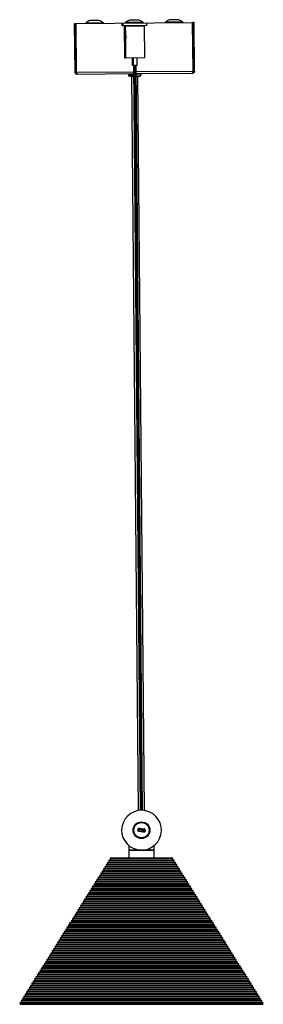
# Model space of a CAD drawing. Header units: millimetres. Extents: x 429 to 2596, y 431 to 1516.
# Tile 6 of 6: x 2443 to 2596, y 897 to 1516. Entities that reach past the tile are written whole.
import ezdxf

# ---------------------------------------------------------------- set-up
doc = ezdxf.new("R2010")
doc.units = ezdxf.units.MM

msp = doc.modelspace()

# ---------------------------------------------------------------- linework, layer by layer
at = {"color": 7, "linetype": 'Continuous', "lineweight": 25}
for p, q in [((2477.09, 1514.07), (2477.89, 1514.08)), ((2477.36, 1483.47), (2477.09, 1514.07)), ((2478.16, 1483.48), (2477.89, 1514.08)), ((2477.99, 1514.08), (2551.18, 1514.73)), ((2478.26, 1483.48), (2477.99, 1514.08)), ((2495.09, 1514.5), (2484.08, 1514.41)), ((2492.31, 1516.05), (2486.83, 1516)), ((2507.4, 1514.14), (2506.77, 1514.13)), ((2506.77, 1514.13), (2506.78, 1512.63)), ((2507.41, 1512.64), (2506.78, 1512.63)), ((2522.4, 1514.27), (2507.4, 1514.14)), ((2507.4, 1514.14), (2507.41, 1512.64)), ((2522.41, 1512.77), (2507.41, 1512.64)), ((2508.28, 1512.55), (2508.46, 1492.55)), ((2508.28, 1512.55), (2508.91, 1512.55)), ((2508.91, 1512.55), (2520.91, 1512.66)), ((2508.91, 1512.55), (2508.97, 1506.57)), ((2520.09, 1514.73), (2509.08, 1514.63)), ((2509.98, 1512.66), (2509.98, 1512.56)), ((2510.61, 1512.67), (2510.61, 1512.57)), ((2517.31, 1516.27), (2511.83, 1516.22)), ((2519.21, 1512.64), (2519.21, 1512.74)), ((2521.09, 1492.66), (2520.91, 1512.66)), ((2522.41, 1512.77), (2522.4, 1514.27)), ((2545.09, 1514.95), (2534.08, 1514.85)), ((2542.31, 1516.49), (2536.83, 1516.44)), ((2551.45, 1484.13), (2551.18, 1514.73)), ((2552.08, 1514.73), (2551.28, 1514.73)), ((2551.55, 1484.13), (2551.28, 1514.73)), ((2552.35, 1484.13), (2552.08, 1514.73)), ((2508.99, 1504.36), (2509.09, 1492.55)), ((2508.46, 1492.55), (2509.09, 1492.55)), ((2509.09, 1492.55), (2521.09, 1492.66)), ((2513.21, 1492.59), (2513.26, 1487.59)), ((2513.84, 1492.59), (2513.89, 1487.59)), ((2516.39, 1487.62), (2516.34, 1492.62)), ((2513.89, 1487.59), (2513.26, 1487.59)), ((2515.02, 1487.6), (2513.89, 1487.59)), ((2514.01, 1487.59), (2518.16, 1019.19)), ((2514.64, 1487.6), (2518.79, 1019.22)), ((2516.39, 1487.62), (2515.02, 1487.6)), ((2519.79, 1019.21), (2515.64, 1487.61)), ((2478.16, 1483.48), (2477.36, 1483.47)), ((2478.26, 1483.48), (2514.04, 1483.79)), ((2514.05, 1482.39), (2478.77, 1482.08)), ((2510.87, 1482.37), (2510.87, 1481.87)), ((2510.87, 1481.87), (2514.06, 1481.89)), ((2511.88, 1480.88), (2514.07, 1480.9)), ((2512.88, 1480.88), (2516.97, 1019.05)), ((2515.67, 1483.81), (2551.45, 1484.13)), ((2550.97, 1482.72), (2515.68, 1482.41)), ((2515.69, 1481.91), (2518.87, 1481.94)), ((2515.7, 1480.91), (2517.88, 1480.93)), ((2520.97, 1019.08), (2516.88, 1480.92)), ((2518.87, 1481.94), (2518.87, 1482.44)), ((2551.55, 1484.13), (2552.35, 1484.13)), ((2517.1, 1006.98), (2516.6, 1007.05)), ((2521.06, 1006.47), (2517.1, 1006.98)), ((2517.47, 1005.93), (2517.53, 1006.42)), ((2520.44, 1005.54), (2517.47, 1005.93)), ((2517.53, 1006.42), (2520.51, 1006.04)), ((2517.66, 1007.41), (2517.72, 1007.91)), ((2520.63, 1007.03), (2517.66, 1007.41)), ((2517.72, 1007.91), (2520.7, 1007.53)), ((2520.44, 1005.54), (2520.51, 1006.04)), ((2520.63, 1007.03), (2520.7, 1007.53)), ((2521.06, 1006.47), (2521.56, 1006.41)), ((2511.08, 997.05), (2511.08, 994.23)), ((2527.08, 994.23), (2527.08, 997.09)), ((2527.68, 997.66), (2527.68, 997.66)), ((2511.08, 994.23), (2511.08, 989.41)), ((2519.08, 994.23), (2511.08, 994.23)), ((2511.08, 994.23), (2519.08, 994.23)), ((2519.08, 994.23), (2527.08, 994.23)), ((2527.08, 994.23), (2519.64, 994.23)), ((2527.08, 989.41), (2527.08, 994.23)), ((2497.89, 985.34), (2496.84, 985.08)), ((2496.84, 985.08), (2497.09, 984.07)), ((2496.84, 985.08), (2519.08, 985.08)), ((2498.74, 986.7), (2497.69, 986.44)), ((2497.69, 986.44), (2497.94, 985.42)), ((2497.69, 986.44), (2519.08, 986.44)), ((2497.94, 985.42), (2497.89, 985.34)), ((2497.89, 985.34), (2519.08, 985.34)), ((2497.94, 985.42), (2519.08, 985.42)), ((2499.58, 988.05), (2498.54, 987.8)), ((2498.54, 987.8), (2498.79, 986.78)), ((2498.54, 987.8), (2519.08, 987.8)), ((2498.79, 986.78), (2498.74, 986.7)), ((2498.74, 986.7), (2519.08, 986.7)), ((2498.79, 986.78), (2519.08, 986.78)), ((2500.43, 989.41), (2499.39, 989.15)), ((2499.39, 989.15), (2499.64, 988.14)), ((2499.39, 989.15), (2519.08, 989.15)), ((2499.64, 988.14), (2499.58, 988.05)), ((2499.58, 988.05), (2519.08, 988.05)), ((2499.64, 988.14), (2519.08, 988.14)), ((2500.43, 989.41), (2519.08, 989.41)), ((2519.08, 989.41), (2537.73, 989.41)), ((2519.08, 989.15), (2538.78, 989.15)), ((2519.08, 988.14), (2538.53, 988.14)), ((2519.08, 988.05), (2519.08, 988.14)), ((2519.08, 988.05), (2538.58, 988.05)), ((2519.08, 987.8), (2539.63, 987.8)), ((2519.08, 986.78), (2539.37, 986.78)), ((2519.08, 986.7), (2519.08, 986.78)), ((2519.08, 986.7), (2539.43, 986.7)), ((2519.08, 986.44), (2540.47, 986.44)), ((2519.08, 985.42), (2540.22, 985.42)), ((2519.08, 985.34), (2519.08, 985.42)), ((2519.08, 985.34), (2540.28, 985.34)), ((2519.08, 985.08), (2541.32, 985.08)), ((2538.78, 989.15), (2537.73, 989.41)), ((2538.53, 988.14), (2538.78, 989.15)), ((2538.58, 988.05), (2538.53, 988.14)), ((2539.63, 987.8), (2538.58, 988.05)), ((2539.37, 986.78), (2539.63, 987.8)), ((2539.43, 986.7), (2539.37, 986.78)), ((2540.47, 986.44), (2539.43, 986.7)), ((2540.22, 985.42), (2540.47, 986.44)), ((2540.28, 985.34), (2540.22, 985.42)), ((2541.32, 985.08), (2540.28, 985.34)), ((2541.07, 984.07), (2541.32, 985.08)), ((2493.65, 978.56), (2492.6, 978.3)), ((2494.5, 979.91), (2493.45, 979.65)), ((2493.45, 979.65), (2493.7, 978.64)), ((2493.45, 979.65), (2519.08, 979.65)), ((2493.7, 978.64), (2493.65, 978.56)), ((2493.65, 978.56), (2519.08, 978.56)), ((2493.7, 978.64), (2519.08, 978.64)), ((2495.34, 981.27), (2494.3, 981.01)), ((2494.3, 981.01), (2494.55, 980)), ((2494.3, 981.01), (2519.08, 981.01)), ((2494.55, 980), (2494.5, 979.91)), ((2494.5, 979.91), (2519.08, 979.91)), ((2494.55, 980), (2519.08, 980)), ((2496.19, 982.63), (2495.15, 982.37)), ((2495.15, 982.37), (2495.4, 981.35)), ((2495.15, 982.37), (2519.08, 982.37)), ((2495.4, 981.35), (2495.34, 981.27)), ((2495.34, 981.27), (2519.08, 981.27)), ((2495.4, 981.35), (2519.08, 981.35)), ((2497.04, 983.98), (2495.99, 983.72)), ((2495.99, 983.72), (2496.24, 982.71)), ((2495.99, 983.72), (2519.08, 983.72)), ((2496.24, 982.71), (2496.19, 982.63)), ((2496.19, 982.63), (2519.08, 982.63)), ((2496.24, 982.71), (2519.08, 982.71)), ((2497.09, 984.07), (2497.04, 983.98)), ((2497.04, 983.98), (2519.08, 983.98)), ((2497.09, 984.07), (2519.08, 984.07)), ((2519.08, 984.07), (2541.07, 984.07)), ((2519.08, 983.98), (2519.08, 984.07)), ((2519.08, 983.98), (2541.12, 983.98)), ((2519.08, 983.72), (2542.17, 983.72)), ((2519.08, 982.71), (2541.92, 982.71)), ((2519.08, 982.63), (2519.08, 982.71)), ((2519.08, 982.63), (2541.97, 982.63)), ((2519.08, 982.37), (2543.02, 982.37)), ((2519.08, 981.35), (2542.77, 981.35)), ((2519.08, 981.27), (2519.08, 981.35)), ((2519.08, 981.27), (2542.82, 981.27)), ((2519.08, 981.01), (2543.86, 981.01)), ((2519.08, 980), (2543.61, 980)), ((2519.08, 979.91), (2519.08, 980)), ((2519.08, 979.91), (2543.67, 979.91)), ((2519.08, 979.65), (2544.71, 979.65)), ((2519.08, 978.64), (2544.46, 978.64)), ((2519.08, 978.56), (2519.08, 978.64)), ((2519.08, 978.56), (2544.52, 978.56)), ((2541.12, 983.98), (2541.07, 984.07)), ((2542.17, 983.72), (2541.12, 983.98)), ((2541.92, 982.71), (2542.17, 983.72)), ((2541.97, 982.63), (2541.92, 982.71)), ((2543.02, 982.37), (2541.97, 982.63)), ((2542.77, 981.35), (2543.02, 982.37)), ((2542.82, 981.27), (2542.77, 981.35)), ((2543.86, 981.01), (2542.82, 981.27)), ((2543.61, 980), (2543.86, 981.01)), ((2543.67, 979.91), (2543.61, 980)), ((2544.71, 979.65), (2543.67, 979.91)), ((2544.46, 978.64), (2544.71, 979.65)), ((2544.52, 978.56), (2544.46, 978.64)), ((2545.56, 978.3), (2544.52, 978.56)), ((2490.26, 973.13), (2489.21, 972.87)), ((2489.21, 972.87), (2489.46, 971.86)), ((2489.21, 972.87), (2519.08, 972.87)), ((2491.1, 974.48), (2490.06, 974.23)), ((2490.06, 974.23), (2490.31, 973.21)), ((2490.06, 974.23), (2519.08, 974.23)), ((2490.31, 973.21), (2490.26, 973.13)), ((2490.26, 973.13), (2519.08, 973.13)), ((2490.31, 973.21), (2519.08, 973.21)), ((2491.95, 975.84), (2490.91, 975.58)), ((2490.91, 975.58), (2491.16, 974.57)), ((2490.91, 975.58), (2519.08, 975.58)), ((2491.16, 974.57), (2491.1, 974.48)), ((2491.1, 974.48), (2519.08, 974.48)), ((2491.16, 974.57), (2519.08, 974.57)), ((2492.8, 977.2), (2491.75, 976.94)), ((2491.75, 976.94), (2492.01, 975.93)), ((2491.75, 976.94), (2519.08, 976.94)), ((2492.01, 975.93), (2491.95, 975.84)), ((2491.95, 975.84), (2519.08, 975.84)), ((2492.01, 975.93), (2519.08, 975.93)), ((2492.6, 978.3), (2492.85, 977.28)), ((2492.6, 978.3), (2519.08, 978.3)), ((2492.85, 977.28), (2492.8, 977.2)), ((2492.8, 977.2), (2519.08, 977.2)), ((2492.85, 977.28), (2519.08, 977.28)), ((2519.08, 978.3), (2545.56, 978.3)), ((2519.08, 977.28), (2545.31, 977.28)), ((2519.08, 977.2), (2519.08, 977.28)), ((2519.08, 977.2), (2545.36, 977.2)), ((2519.08, 976.94), (2546.41, 976.94)), ((2519.08, 975.93), (2546.16, 975.93)), ((2519.08, 975.84), (2519.08, 975.93)), ((2519.08, 975.84), (2546.21, 975.84)), ((2519.08, 975.58), (2547.26, 975.58)), ((2519.08, 974.57), (2547.01, 974.57)), ((2519.08, 974.48), (2519.08, 974.57)), ((2519.08, 974.48), (2547.06, 974.48)), ((2519.08, 974.23), (2548.1, 974.23)), ((2519.08, 973.21), (2547.85, 973.21)), ((2519.08, 973.13), (2519.08, 973.21)), ((2519.08, 973.13), (2547.91, 973.13)), ((2519.08, 972.87), (2548.95, 972.87)), ((2545.31, 977.28), (2545.56, 978.3)), ((2545.36, 977.2), (2545.31, 977.28)), ((2546.41, 976.94), (2545.36, 977.2)), ((2546.16, 975.93), (2546.41, 976.94)), ((2546.21, 975.84), (2546.16, 975.93)), ((2547.26, 975.58), (2546.21, 975.84)), ((2547.01, 974.57), (2547.26, 975.58)), ((2547.06, 974.48), (2547.01, 974.57)), ((2548.1, 974.23), (2547.06, 974.48)), ((2547.85, 973.21), (2548.1, 974.23)), ((2547.91, 973.13), (2547.85, 973.21)), ((2548.95, 972.87), (2547.91, 973.13)), ((2548.7, 971.86), (2548.95, 972.87)), ((2486.02, 966.34), (2484.97, 966.09)), ((2484.97, 966.09), (2485.22, 965.07)), ((2484.97, 966.09), (2519.08, 966.09)), ((2486.86, 967.7), (2485.82, 967.44)), ((2485.82, 967.44), (2486.07, 966.43)), ((2485.82, 967.44), (2519.08, 967.44)), ((2486.07, 966.43), (2486.02, 966.34)), ((2486.02, 966.34), (2519.08, 966.34)), ((2486.07, 966.43), (2519.08, 966.43)), ((2487.71, 969.06), (2486.67, 968.8)), ((2486.67, 968.8), (2486.92, 967.79)), ((2486.67, 968.8), (2519.08, 968.8)), ((2486.92, 967.79), (2486.86, 967.7)), ((2486.86, 967.7), (2519.08, 967.7)), ((2486.92, 967.79), (2519.08, 967.79)), ((2488.56, 970.41), (2487.52, 970.16)), ((2487.52, 970.16), (2487.77, 969.14)), ((2487.52, 970.16), (2519.08, 970.16)), ((2487.77, 969.14), (2487.71, 969.06)), ((2487.71, 969.06), (2519.08, 969.06)), ((2487.77, 969.14), (2519.08, 969.14)), ((2489.41, 971.77), (2488.36, 971.51)), ((2488.36, 971.51), (2488.61, 970.5)), ((2488.36, 971.51), (2519.08, 971.51)), ((2488.61, 970.5), (2488.56, 970.41)), ((2488.56, 970.41), (2519.08, 970.41)), ((2488.61, 970.5), (2519.08, 970.5)), ((2489.46, 971.86), (2489.41, 971.77)), ((2489.41, 971.77), (2519.08, 971.77)), ((2489.46, 971.86), (2519.08, 971.86)), ((2519.08, 971.86), (2548.7, 971.86)), ((2519.08, 971.77), (2519.08, 971.86)), ((2519.08, 971.77), (2548.75, 971.77)), ((2519.08, 971.51), (2549.8, 971.51)), ((2519.08, 970.5), (2549.55, 970.5)), ((2519.08, 970.41), (2519.08, 970.5)), ((2519.08, 970.41), (2549.6, 970.41)), ((2519.08, 970.16), (2550.65, 970.16)), ((2519.08, 969.14), (2550.4, 969.14)), ((2519.08, 969.06), (2519.08, 969.14)), ((2519.08, 969.06), (2550.45, 969.06)), ((2519.08, 968.8), (2551.5, 968.8)), ((2519.08, 967.79), (2551.25, 967.79)), ((2519.08, 967.7), (2519.08, 967.79)), ((2519.08, 967.7), (2551.3, 967.7)), ((2519.08, 967.44), (2552.34, 967.44)), ((2519.08, 966.43), (2552.09, 966.43)), ((2519.08, 966.34), (2519.08, 966.43)), ((2519.08, 966.34), (2552.15, 966.34)), ((2519.08, 966.09), (2553.19, 966.09)), ((2548.75, 971.77), (2548.7, 971.86)), ((2549.8, 971.51), (2548.75, 971.77)), ((2549.55, 970.5), (2549.8, 971.51)), ((2549.6, 970.41), (2549.55, 970.5)), ((2550.65, 970.16), (2549.6, 970.41)), ((2550.4, 969.14), (2550.65, 970.16)), ((2550.45, 969.06), (2550.4, 969.14)), ((2551.5, 968.8), (2550.45, 969.06)), ((2551.25, 967.79), (2551.5, 968.8)), ((2551.3, 967.7), (2551.25, 967.79)), ((2552.34, 967.44), (2551.3, 967.7)), ((2552.09, 966.43), (2552.34, 967.44)), ((2552.15, 966.34), (2552.09, 966.43)), ((2553.19, 966.09), (2552.15, 966.34)), ((2552.94, 965.07), (2553.19, 966.09)), ((2482.63, 960.92), (2481.58, 960.66)), ((2481.58, 960.66), (2481.83, 959.64)), ((2481.58, 960.66), (2519.08, 960.66)), ((2483.47, 962.27), (2482.43, 962.01)), ((2482.43, 962.01), (2482.68, 961)), ((2482.43, 962.01), (2519.08, 962.01)), ((2482.68, 961), (2482.63, 960.92)), ((2482.63, 960.92), (2519.08, 960.92)), ((2482.68, 961), (2519.08, 961)), ((2484.32, 963.63), (2483.28, 963.37)), ((2483.28, 963.37), (2483.53, 962.36)), ((2483.28, 963.37), (2519.08, 963.37)), ((2483.53, 962.36), (2483.47, 962.27)), ((2483.47, 962.27), (2519.08, 962.27)), ((2483.53, 962.36), (2519.08, 962.36)), ((2485.17, 964.99), (2484.12, 964.73)), ((2484.12, 964.73), (2484.37, 963.71)), ((2484.12, 964.73), (2519.08, 964.73)), ((2484.37, 963.71), (2484.32, 963.63)), ((2484.32, 963.63), (2519.08, 963.63)), ((2484.37, 963.71), (2519.08, 963.71)), ((2485.22, 965.07), (2485.17, 964.99)), ((2485.17, 964.99), (2519.08, 964.99)), ((2485.22, 965.07), (2519.08, 965.07)), ((2519.08, 965.07), (2552.94, 965.07)), ((2519.08, 964.99), (2519.08, 965.07)), ((2519.08, 964.99), (2552.99, 964.99)), ((2519.08, 964.73), (2554.04, 964.73)), ((2519.08, 963.71), (2553.79, 963.71)), ((2519.08, 963.63), (2519.08, 963.71)), ((2519.08, 963.63), (2553.84, 963.63)), ((2519.08, 963.37), (2554.89, 963.37)), ((2519.08, 962.36), (2554.64, 962.36)), ((2519.08, 962.27), (2519.08, 962.36)), ((2519.08, 962.27), (2554.69, 962.27)), ((2519.08, 962.01), (2555.73, 962.01)), ((2519.08, 961), (2555.48, 961)), ((2519.08, 960.92), (2519.08, 961)), ((2519.08, 960.92), (2555.54, 960.92)), ((2519.08, 960.66), (2556.58, 960.66)), ((2552.99, 964.99), (2552.94, 965.07)), ((2554.04, 964.73), (2552.99, 964.99)), ((2553.79, 963.71), (2554.04, 964.73)), ((2553.84, 963.63), (2553.79, 963.71)), ((2554.89, 963.37), (2553.84, 963.63)), ((2554.64, 962.36), (2554.89, 963.37)), ((2554.69, 962.27), (2554.64, 962.36)), ((2555.73, 962.01), (2554.69, 962.27)), ((2555.48, 961), (2555.73, 962.01)), ((2555.54, 960.92), (2555.48, 961)), ((2556.58, 960.66), (2555.54, 960.92)), ((2556.33, 959.64), (2556.58, 960.66)), ((2478.39, 954.13), (2477.34, 953.87)), ((2477.34, 953.87), (2477.59, 952.86)), ((2477.34, 953.87), (2519.08, 953.87)), ((2479.23, 955.49), (2478.19, 955.23)), ((2478.19, 955.23), (2478.44, 954.22)), ((2478.19, 955.23), (2519.08, 955.23)), ((2478.44, 954.22), (2478.39, 954.13)), ((2478.39, 954.13), (2519.08, 954.13)), ((2478.44, 954.22), (2519.08, 954.22)), ((2480.08, 956.85), (2479.04, 956.59)), ((2479.04, 956.59), (2479.29, 955.57)), ((2479.04, 956.59), (2519.08, 956.59)), ((2479.29, 955.57), (2479.23, 955.49)), ((2479.23, 955.49), (2519.08, 955.49)), ((2479.29, 955.57), (2519.08, 955.57)), ((2480.93, 958.2), (2479.88, 957.94)), ((2479.88, 957.94), (2480.13, 956.93)), ((2479.88, 957.94), (2519.08, 957.94)), ((2480.13, 956.93), (2480.08, 956.85)), ((2480.08, 956.85), (2519.08, 956.85)), ((2480.13, 956.93), (2519.08, 956.93)), ((2481.78, 959.56), (2480.73, 959.3)), ((2480.73, 959.3), (2480.98, 958.29)), ((2480.73, 959.3), (2519.08, 959.3)), ((2480.98, 958.29), (2480.93, 958.2)), ((2480.93, 958.2), (2519.08, 958.2)), ((2480.98, 958.29), (2519.08, 958.29)), ((2481.83, 959.64), (2481.78, 959.56)), ((2481.78, 959.56), (2519.08, 959.56)), ((2481.83, 959.64), (2519.08, 959.64)), ((2519.08, 959.64), (2556.33, 959.64)), ((2519.08, 959.56), (2519.08, 959.64)), ((2519.08, 959.56), (2556.39, 959.56)), ((2519.08, 959.3), (2557.43, 959.3)), ((2519.08, 958.29), (2557.18, 958.29)), ((2519.08, 958.2), (2519.08, 958.29)), ((2519.08, 958.2), (2557.23, 958.2)), ((2519.08, 957.94), (2558.28, 957.94)), ((2519.08, 956.93), (2558.03, 956.93)), ((2519.08, 956.85), (2519.08, 956.93)), ((2519.08, 956.85), (2558.08, 956.85)), ((2519.08, 956.59), (2559.13, 956.59)), ((2519.08, 955.57), (2558.88, 955.57)), ((2519.08, 955.49), (2519.08, 955.57)), ((2519.08, 955.49), (2558.93, 955.49)), ((2519.08, 955.23), (2559.97, 955.23)), ((2519.08, 954.22), (2559.72, 954.22)), ((2519.08, 954.13), (2519.08, 954.22)), ((2519.08, 954.13), (2559.78, 954.13)), ((2519.08, 953.87), (2560.82, 953.87)), ((2556.39, 959.56), (2556.33, 959.64)), ((2557.43, 959.3), (2556.39, 959.56)), ((2557.18, 958.29), (2557.43, 959.3)), ((2557.23, 958.2), (2557.18, 958.29)), ((2558.28, 957.94), (2557.23, 958.2)), ((2558.03, 956.93), (2558.28, 957.94)), ((2558.08, 956.85), (2558.03, 956.93)), ((2559.13, 956.59), (2558.08, 956.85)), ((2558.88, 955.57), (2559.13, 956.59)), ((2558.93, 955.49), (2558.88, 955.57)), ((2559.97, 955.23), (2558.93, 955.49)), ((2559.72, 954.22), (2559.97, 955.23)), ((2559.78, 954.13), (2559.72, 954.22)), ((2560.82, 953.87), (2559.78, 954.13)), ((2560.57, 952.86), (2560.82, 953.87)), ((2474.99, 948.7), (2473.95, 948.45)), ((2473.95, 948.45), (2474.2, 947.43)), ((2473.95, 948.45), (2519.08, 948.45)), ((2475.84, 950.06), (2474.8, 949.8)), ((2474.8, 949.8), (2475.05, 948.79)), ((2474.8, 949.8), (2519.08, 949.8)), ((2475.05, 948.79), (2474.99, 948.7)), ((2474.99, 948.7), (2519.08, 948.7)), ((2475.05, 948.79), (2519.08, 948.79)), ((2476.69, 951.42), (2475.65, 951.16)), ((2475.65, 951.16), (2475.9, 950.15)), ((2475.65, 951.16), (2519.08, 951.16)), ((2475.9, 950.15), (2475.84, 950.06)), ((2475.84, 950.06), (2519.08, 950.06)), ((2475.9, 950.15), (2519.08, 950.15)), ((2477.54, 952.77), (2476.49, 952.52)), ((2476.49, 952.52), (2476.74, 951.5)), ((2476.49, 952.52), (2519.08, 952.52)), ((2476.74, 951.5), (2476.69, 951.42)), ((2476.69, 951.42), (2519.08, 951.42)), ((2476.74, 951.5), (2519.08, 951.5)), ((2477.59, 952.86), (2477.54, 952.77)), ((2477.54, 952.77), (2519.08, 952.77)), ((2477.59, 952.86), (2519.08, 952.86)), ((2519.08, 952.86), (2560.57, 952.86)), ((2519.08, 952.77), (2519.08, 952.86)), ((2519.08, 952.77), (2560.62, 952.77)), ((2519.08, 952.52), (2561.67, 952.52)), ((2519.08, 951.5), (2561.42, 951.5)), ((2519.08, 951.42), (2519.08, 951.5)), ((2519.08, 951.42), (2561.47, 951.42)), ((2519.08, 951.16), (2562.52, 951.16)), ((2519.08, 950.15), (2562.27, 950.15)), ((2519.08, 950.06), (2519.08, 950.15)), ((2519.08, 950.06), (2562.32, 950.06)), ((2519.08, 949.8), (2563.37, 949.8)), ((2519.08, 948.79), (2563.12, 948.79)), ((2519.08, 948.7), (2519.08, 948.79)), ((2519.08, 948.7), (2563.17, 948.7)), ((2519.08, 948.45), (2564.21, 948.45)), ((2560.62, 952.77), (2560.57, 952.86)), ((2561.67, 952.52), (2560.62, 952.77)), ((2561.42, 951.5), (2561.67, 952.52)), ((2561.47, 951.42), (2561.42, 951.5)), ((2562.52, 951.16), (2561.47, 951.42)), ((2562.27, 950.15), (2562.52, 951.16)), ((2562.32, 950.06), (2562.27, 950.15)), ((2563.37, 949.8), (2562.32, 950.06)), ((2563.12, 948.79), (2563.37, 949.8)), ((2563.17, 948.7), (2563.12, 948.79)), ((2564.21, 948.45), (2563.17, 948.7)), ((2563.96, 947.43), (2564.21, 948.45)), ((2470.76, 941.92), (2469.71, 941.66)), ((2469.71, 941.66), (2469.96, 940.65)), ((2469.71, 941.66), (2519.08, 941.66)), ((2471.6, 943.28), (2470.56, 943.02)), ((2470.56, 943.02), (2470.81, 942)), ((2470.56, 943.02), (2519.08, 943.02)), ((2470.81, 942), (2470.76, 941.92)), ((2470.76, 941.92), (2519.08, 941.92)), ((2470.81, 942), (2519.08, 942)), ((2472.45, 944.63), (2471.41, 944.38)), ((2471.41, 944.38), (2471.66, 943.36)), ((2471.41, 944.38), (2519.08, 944.38)), ((2471.66, 943.36), (2471.6, 943.28)), ((2471.6, 943.28), (2519.08, 943.28)), ((2471.66, 943.36), (2519.08, 943.36)), ((2473.3, 945.99), (2472.25, 945.73)), ((2472.25, 945.73), (2472.5, 944.72)), ((2472.25, 945.73), (2519.08, 945.73)), ((2472.5, 944.72), (2472.45, 944.63)), ((2472.45, 944.63), (2519.08, 944.63)), ((2472.5, 944.72), (2519.08, 944.72)), ((2474.15, 947.35), (2473.1, 947.09)), ((2473.1, 947.09), (2473.35, 946.08)), ((2473.1, 947.09), (2519.08, 947.09)), ((2473.35, 946.08), (2473.3, 945.99)), ((2473.3, 945.99), (2519.08, 945.99)), ((2473.35, 946.08), (2519.08, 946.08)), ((2474.2, 947.43), (2474.15, 947.35)), ((2474.15, 947.35), (2519.08, 947.35)), ((2474.2, 947.43), (2519.08, 947.43)), ((2519.08, 947.43), (2563.96, 947.43)), ((2519.08, 947.35), (2519.08, 947.43)), ((2519.08, 947.35), (2564.02, 947.35)), ((2519.08, 947.09), (2565.06, 947.09)), ((2519.08, 946.08), (2564.81, 946.08)), ((2519.08, 945.99), (2519.08, 946.08)), ((2519.08, 945.99), (2564.86, 945.99)), ((2519.08, 945.73), (2565.91, 945.73)), ((2519.08, 944.72), (2565.66, 944.72)), ((2519.08, 944.63), (2519.08, 944.72)), ((2519.08, 944.63), (2565.71, 944.63)), ((2519.08, 944.38), (2566.76, 944.38)), ((2519.08, 943.36), (2566.51, 943.36)), ((2519.08, 943.28), (2519.08, 943.36)), ((2519.08, 943.28), (2566.56, 943.28)), ((2519.08, 943.02), (2567.6, 943.02)), ((2519.08, 942), (2567.35, 942)), ((2519.08, 941.92), (2519.08, 942)), ((2519.08, 941.92), (2567.41, 941.92)), ((2519.08, 941.66), (2568.45, 941.66)), ((2564.02, 947.35), (2563.96, 947.43)), ((2565.06, 947.09), (2564.02, 947.35)), ((2564.81, 946.08), (2565.06, 947.09)), ((2564.86, 945.99), (2564.81, 946.08)), ((2565.91, 945.73), (2564.86, 945.99)), ((2565.66, 944.72), (2565.91, 945.73)), ((2565.71, 944.63), (2565.66, 944.72)), ((2566.76, 944.38), (2565.71, 944.63)), ((2566.51, 943.36), (2566.76, 944.38)), ((2566.56, 943.28), (2566.51, 943.36)), ((2567.6, 943.02), (2566.56, 943.28)), ((2567.35, 942), (2567.6, 943.02)), ((2567.41, 941.92), (2567.35, 942)), ((2568.45, 941.66), (2567.41, 941.92)), ((2568.2, 940.65), (2568.45, 941.66)), ((2466.52, 935.14), (2465.47, 934.88)), ((2467.36, 936.49), (2466.32, 936.23)), ((2466.32, 936.23), (2466.57, 935.22)), ((2466.32, 936.23), (2519.08, 936.23)), ((2466.57, 935.22), (2466.52, 935.14)), ((2466.52, 935.14), (2519.08, 935.14)), ((2466.57, 935.22), (2519.08, 935.22)), ((2468.21, 937.85), (2467.17, 937.59)), ((2467.17, 937.59), (2467.42, 936.58)), ((2467.17, 937.59), (2519.08, 937.59)), ((2467.42, 936.58), (2467.36, 936.49)), ((2467.36, 936.49), (2519.08, 936.49)), ((2467.42, 936.58), (2519.08, 936.58)), ((2469.06, 939.21), (2468.01, 938.95)), ((2468.01, 938.95), (2468.26, 937.93)), ((2468.01, 938.95), (2519.08, 938.95)), ((2468.26, 937.93), (2468.21, 937.85)), ((2468.21, 937.85), (2519.08, 937.85)), ((2468.26, 937.93), (2519.08, 937.93)), ((2469.91, 940.56), (2468.86, 940.3)), ((2468.86, 940.3), (2469.11, 939.29)), ((2468.86, 940.3), (2519.08, 940.3)), ((2469.11, 939.29), (2469.06, 939.21)), ((2469.06, 939.21), (2519.08, 939.21)), ((2469.11, 939.29), (2519.08, 939.29)), ((2469.96, 940.65), (2469.91, 940.56)), ((2469.91, 940.56), (2519.08, 940.56)), ((2469.96, 940.65), (2519.08, 940.65)), ((2519.08, 940.65), (2568.2, 940.65)), ((2519.08, 940.56), (2519.08, 940.65)), ((2519.08, 940.56), (2568.26, 940.56)), ((2519.08, 940.3), (2569.3, 940.3)), ((2519.08, 939.29), (2569.05, 939.29)), ((2519.08, 939.21), (2519.08, 939.29)), ((2519.08, 939.21), (2569.1, 939.21)), ((2519.08, 938.95), (2570.15, 938.95)), ((2519.08, 937.93), (2569.9, 937.93)), ((2519.08, 937.85), (2519.08, 937.93)), ((2519.08, 937.85), (2569.95, 937.85)), ((2519.08, 937.59), (2571, 937.59)), ((2519.08, 936.58), (2570.75, 936.58)), ((2519.08, 936.49), (2519.08, 936.58)), ((2519.08, 936.49), (2570.8, 936.49)), ((2519.08, 936.23), (2571.84, 936.23)), ((2519.08, 935.22), (2571.59, 935.22)), ((2519.08, 935.14), (2519.08, 935.22)), ((2519.08, 935.14), (2571.65, 935.14)), ((2568.26, 940.56), (2568.2, 940.65)), ((2569.3, 940.3), (2568.26, 940.56)), ((2569.05, 939.29), (2569.3, 940.3)), ((2569.1, 939.21), (2569.05, 939.29)), ((2570.15, 938.95), (2569.1, 939.21)), ((2569.9, 937.93), (2570.15, 938.95)), ((2569.95, 937.85), (2569.9, 937.93)), ((2571, 937.59), (2569.95, 937.85)), ((2570.75, 936.58), (2571, 937.59)), ((2570.8, 936.49), (2570.75, 936.58)), ((2571.84, 936.23), (2570.8, 936.49)), ((2571.59, 935.22), (2571.84, 936.23)), ((2571.65, 935.14), (2571.59, 935.22)), ((2572.69, 934.88), (2571.65, 935.14)), ((2463.12, 929.71), (2462.08, 929.45)), ((2462.08, 929.45), (2462.33, 928.44)), ((2462.08, 929.45), (2519.08, 929.45)), ((2463.97, 931.06), (2462.93, 930.81)), ((2462.93, 930.81), (2463.18, 929.79)), ((2462.93, 930.81), (2519.08, 930.81)), ((2463.18, 929.79), (2463.12, 929.71)), ((2463.12, 929.71), (2519.08, 929.71)), ((2463.18, 929.79), (2519.08, 929.79)), ((2464.82, 932.42), (2463.78, 932.16)), ((2463.78, 932.16), (2464.03, 931.15)), ((2463.78, 932.16), (2519.08, 932.16)), ((2464.03, 931.15), (2463.97, 931.06)), ((2463.97, 931.06), (2519.08, 931.06)), ((2464.03, 931.15), (2519.08, 931.15)), ((2465.67, 933.78), (2464.62, 933.52)), ((2464.62, 933.52), (2464.87, 932.51)), ((2464.62, 933.52), (2519.08, 933.52)), ((2464.87, 932.51), (2464.82, 932.42)), ((2464.82, 932.42), (2519.08, 932.42)), ((2464.87, 932.51), (2519.08, 932.51)), ((2465.47, 934.88), (2465.72, 933.86)), ((2465.47, 934.88), (2519.08, 934.88)), ((2465.72, 933.86), (2465.67, 933.78)), ((2465.67, 933.78), (2519.08, 933.78)), ((2465.72, 933.86), (2519.08, 933.86)), ((2519.08, 934.88), (2572.69, 934.88)), ((2519.08, 933.86), (2572.44, 933.86)), ((2519.08, 933.78), (2519.08, 933.86)), ((2519.08, 933.78), (2572.49, 933.78)), ((2519.08, 933.52), (2573.54, 933.52)), ((2519.08, 932.51), (2573.29, 932.51)), ((2519.08, 932.42), (2519.08, 932.51)), ((2519.08, 932.42), (2573.34, 932.42)), ((2519.08, 932.16), (2574.39, 932.16)), ((2519.08, 931.15), (2574.14, 931.15)), ((2519.08, 931.06), (2519.08, 931.15)), ((2519.08, 931.06), (2574.19, 931.06)), ((2519.08, 930.81), (2575.24, 930.81)), ((2519.08, 929.79), (2574.99, 929.79)), ((2519.08, 929.71), (2519.08, 929.79)), ((2519.08, 929.71), (2575.04, 929.71)), ((2519.08, 929.45), (2576.08, 929.45)), ((2572.44, 933.86), (2572.69, 934.88)), ((2572.49, 933.78), (2572.44, 933.86)), ((2573.54, 933.52), (2572.49, 933.78)), ((2573.29, 932.51), (2573.54, 933.52)), ((2573.34, 932.42), (2573.29, 932.51)), ((2574.39, 932.16), (2573.34, 932.42)), ((2574.14, 931.15), (2574.39, 932.16)), ((2574.19, 931.06), (2574.14, 931.15)), ((2575.24, 930.81), (2574.19, 931.06)), ((2574.99, 929.79), (2575.24, 930.81)), ((2575.04, 929.71), (2574.99, 929.79)), ((2576.08, 929.45), (2575.04, 929.71)), ((2575.83, 928.44), (2576.08, 929.45)), ((2458.89, 922.92), (2457.84, 922.67)), ((2459.73, 924.28), (2458.69, 924.02)), ((2458.69, 924.02), (2458.94, 923.01)), ((2458.69, 924.02), (2519.08, 924.02)), ((2458.94, 923.01), (2458.89, 922.92)), ((2458.89, 922.92), (2519.08, 922.92)), ((2458.94, 923.01), (2519.08, 923.01)), ((2460.58, 925.64), (2459.54, 925.38)), ((2459.54, 925.38), (2459.79, 924.37)), ((2459.54, 925.38), (2519.08, 925.38)), ((2459.79, 924.37), (2459.73, 924.28)), ((2459.73, 924.28), (2519.08, 924.28)), ((2459.79, 924.37), (2519.08, 924.37)), ((2461.43, 926.99), (2460.38, 926.74)), ((2460.38, 926.74), (2460.63, 925.72)), ((2460.38, 926.74), (2519.08, 926.74)), ((2460.63, 925.72), (2460.58, 925.64)), ((2460.58, 925.64), (2519.08, 925.64)), ((2460.63, 925.72), (2519.08, 925.72)), ((2462.28, 928.35), (2461.23, 928.09)), ((2461.23, 928.09), (2461.48, 927.08)), ((2461.23, 928.09), (2519.08, 928.09)), ((2461.48, 927.08), (2461.43, 926.99)), ((2461.43, 926.99), (2519.08, 926.99)), ((2461.48, 927.08), (2519.08, 927.08)), ((2462.33, 928.44), (2462.28, 928.35)), ((2462.28, 928.35), (2519.08, 928.35)), ((2462.33, 928.44), (2519.08, 928.44)), ((2519.08, 928.44), (2575.83, 928.44)), ((2519.08, 928.35), (2519.08, 928.44)), ((2519.08, 928.35), (2575.89, 928.35)), ((2519.08, 928.09), (2576.93, 928.09)), ((2519.08, 927.08), (2576.68, 927.08)), ((2519.08, 926.99), (2519.08, 927.08)), ((2519.08, 926.99), (2576.73, 926.99)), ((2519.08, 926.74), (2577.78, 926.74)), ((2519.08, 925.72), (2577.53, 925.72)), ((2519.08, 925.64), (2519.08, 925.72)), ((2519.08, 925.64), (2577.58, 925.64)), ((2519.08, 925.38), (2578.63, 925.38)), ((2519.08, 924.37), (2578.38, 924.37)), ((2519.08, 924.28), (2519.08, 924.37)), ((2519.08, 924.28), (2578.43, 924.28)), ((2519.08, 924.02), (2579.48, 924.02)), ((2519.08, 923.01), (2579.22, 923.01)), ((2519.08, 922.92), (2519.08, 923.01)), ((2519.08, 922.92), (2579.28, 922.92)), ((2575.89, 928.35), (2575.83, 928.44)), ((2576.93, 928.09), (2575.89, 928.35)), ((2576.68, 927.08), (2576.93, 928.09)), ((2576.73, 926.99), (2576.68, 927.08)), ((2577.78, 926.74), (2576.73, 926.99)), ((2577.53, 925.72), (2577.78, 926.74)), ((2577.58, 925.64), (2577.53, 925.72)), ((2578.63, 925.38), (2577.58, 925.64)), ((2578.38, 924.37), (2578.63, 925.38)), ((2578.43, 924.28), (2578.38, 924.37)), ((2579.48, 924.02), (2578.43, 924.28)), ((2579.22, 923.01), (2579.48, 924.02)), ((2579.28, 922.92), (2579.22, 923.01)), ((2580.32, 922.67), (2579.28, 922.92)), ((2455.49, 917.5), (2454.45, 917.24)), ((2454.45, 917.24), (2454.7, 916.22)), ((2454.45, 917.24), (2519.08, 917.24)), ((2456.34, 918.85), (2455.3, 918.59)), ((2455.3, 918.59), (2455.55, 917.58)), ((2455.3, 918.59), (2519.08, 918.59)), ((2455.55, 917.58), (2455.49, 917.5)), ((2455.49, 917.5), (2519.08, 917.5)), ((2455.55, 917.58), (2519.08, 917.58)), ((2457.19, 920.21), (2456.14, 919.95)), ((2456.14, 919.95), (2456.39, 918.94)), ((2456.14, 919.95), (2519.08, 919.95)), ((2456.39, 918.94), (2456.34, 918.85)), ((2456.34, 918.85), (2519.08, 918.85)), ((2456.39, 918.94), (2519.08, 918.94)), ((2458.04, 921.57), (2456.99, 921.31)), ((2456.99, 921.31), (2457.24, 920.29)), ((2456.99, 921.31), (2519.08, 921.31)), ((2457.24, 920.29), (2457.19, 920.21)), ((2457.19, 920.21), (2519.08, 920.21)), ((2457.24, 920.29), (2519.08, 920.29)), ((2457.84, 922.67), (2458.09, 921.65)), ((2457.84, 922.67), (2519.08, 922.67)), ((2458.09, 921.65), (2458.04, 921.57)), ((2458.04, 921.57), (2519.08, 921.57)), ((2458.09, 921.65), (2519.08, 921.65)), ((2519.08, 922.67), (2580.32, 922.67)), ((2519.08, 921.65), (2580.07, 921.65)), ((2519.08, 921.57), (2519.08, 921.65)), ((2519.08, 921.57), (2580.13, 921.57)), ((2519.08, 921.31), (2581.17, 921.31)), ((2519.08, 920.29), (2580.92, 920.29)), ((2519.08, 920.21), (2519.08, 920.29)), ((2519.08, 920.21), (2580.97, 920.21)), ((2519.08, 919.95), (2582.02, 919.95)), ((2519.08, 918.94), (2581.77, 918.94)), ((2519.08, 918.85), (2519.08, 918.94)), ((2519.08, 918.85), (2581.82, 918.85)), ((2519.08, 918.59), (2582.87, 918.59)), ((2519.08, 917.58), (2582.62, 917.58)), ((2519.08, 917.5), (2519.08, 917.58)), ((2519.08, 917.5), (2582.67, 917.5)), ((2519.08, 917.24), (2583.71, 917.24)), ((2580.07, 921.65), (2580.32, 922.67)), ((2580.13, 921.57), (2580.07, 921.65)), ((2581.17, 921.31), (2580.13, 921.57)), ((2580.92, 920.29), (2581.17, 921.31)), ((2580.97, 920.21), (2580.92, 920.29)), ((2582.02, 919.95), (2580.97, 920.21)), ((2581.77, 918.94), (2582.02, 919.95)), ((2581.82, 918.85), (2581.77, 918.94)), ((2582.87, 918.59), (2581.82, 918.85)), ((2582.62, 917.58), (2582.87, 918.59)), ((2582.67, 917.5), (2582.62, 917.58)), ((2583.71, 917.24), (2582.67, 917.5)), ((2583.46, 916.22), (2583.71, 917.24)), ((2451.25, 910.71), (2450.21, 910.45)), ((2450.21, 910.45), (2450.46, 909.44)), ((2450.21, 910.45), (2519.08, 910.45)), ((2452.1, 912.07), (2451.06, 911.81)), ((2451.06, 911.81), (2451.31, 910.8)), ((2451.06, 911.81), (2519.08, 911.81)), ((2451.31, 910.8), (2451.25, 910.71)), ((2451.25, 910.71), (2519.08, 910.71)), ((2451.31, 910.8), (2519.08, 910.8)), ((2452.95, 913.43), (2451.9, 913.17)), ((2451.9, 913.17), (2452.16, 912.15)), ((2451.9, 913.17), (2519.08, 913.17)), ((2452.16, 912.15), (2452.1, 912.07)), ((2452.1, 912.07), (2519.08, 912.07)), ((2452.16, 912.15), (2519.08, 912.15)), ((2453.8, 914.78), (2452.75, 914.52)), ((2452.75, 914.52), (2453, 913.51)), ((2452.75, 914.52), (2519.08, 914.52)), ((2453, 913.51), (2452.95, 913.43)), ((2452.95, 913.43), (2519.08, 913.43)), ((2453, 913.51), (2519.08, 913.51)), ((2454.65, 916.14), (2453.6, 915.88)), ((2453.6, 915.88), (2453.85, 914.87)), ((2453.6, 915.88), (2519.08, 915.88)), ((2453.85, 914.87), (2453.8, 914.78)), ((2453.8, 914.78), (2519.08, 914.78)), ((2453.85, 914.87), (2519.08, 914.87)), ((2454.7, 916.22), (2454.65, 916.14)), ((2454.65, 916.14), (2519.08, 916.14)), ((2454.7, 916.22), (2519.08, 916.22)), ((2519.08, 916.22), (2583.46, 916.22)), ((2519.08, 916.14), (2519.08, 916.22)), ((2519.08, 916.14), (2583.52, 916.14)), ((2519.08, 915.88), (2584.56, 915.88)), ((2519.08, 914.87), (2584.31, 914.87)), ((2519.08, 914.78), (2519.08, 914.87)), ((2519.08, 914.78), (2584.36, 914.78)), ((2519.08, 914.52), (2585.41, 914.52)), ((2519.08, 913.51), (2585.16, 913.51)), ((2519.08, 913.43), (2519.08, 913.51)), ((2519.08, 913.43), (2585.21, 913.43)), ((2519.08, 913.17), (2586.26, 913.17)), ((2519.08, 912.15), (2586.01, 912.15)), ((2519.08, 912.07), (2519.08, 912.15)), ((2519.08, 912.07), (2586.06, 912.07)), ((2519.08, 911.81), (2587.11, 911.81)), ((2519.08, 910.8), (2586.86, 910.8)), ((2519.08, 910.71), (2519.08, 910.8)), ((2519.08, 910.71), (2586.91, 910.71)), ((2519.08, 910.45), (2587.95, 910.45)), ((2583.52, 916.14), (2583.46, 916.22)), ((2584.56, 915.88), (2583.52, 916.14)), ((2584.31, 914.87), (2584.56, 915.88)), ((2584.36, 914.78), (2584.31, 914.87)), ((2585.41, 914.52), (2584.36, 914.78)), ((2585.16, 913.51), (2585.41, 914.52)), ((2585.21, 913.43), (2585.16, 913.51)), ((2586.26, 913.17), (2585.21, 913.43)), ((2586.01, 912.15), (2586.26, 913.17)), ((2586.06, 912.07), (2586.01, 912.15)), ((2587.11, 911.81), (2586.06, 912.07)), ((2586.86, 910.8), (2587.11, 911.81)), ((2586.91, 910.71), (2586.86, 910.8)), ((2587.95, 910.45), (2586.91, 910.71)), ((2587.7, 909.44), (2587.95, 910.45)), ((2447.86, 905.28), (2446.82, 905.03)), ((2446.82, 905.03), (2447.07, 904.01)), ((2446.82, 905.03), (2519.08, 905.03)), ((2448.71, 906.64), (2447.67, 906.38)), ((2447.67, 906.38), (2447.92, 905.37)), ((2447.67, 906.38), (2519.08, 906.38)), ((2447.92, 905.37), (2447.86, 905.28)), ((2447.86, 905.28), (2519.08, 905.28)), ((2447.92, 905.37), (2519.08, 905.37)), ((2449.56, 908), (2448.51, 907.74)), ((2448.51, 907.74), (2448.76, 906.73)), ((2448.51, 907.74), (2519.08, 907.74)), ((2448.76, 906.73), (2448.71, 906.64)), ((2448.71, 906.64), (2519.08, 906.64)), ((2448.76, 906.73), (2519.08, 906.73)), ((2450.41, 909.35), (2449.36, 909.1)), ((2449.36, 909.1), (2449.61, 908.08)), ((2449.36, 909.1), (2519.08, 909.1)), ((2449.61, 908.08), (2449.56, 908)), ((2449.56, 908), (2519.08, 908)), ((2449.61, 908.08), (2519.08, 908.08)), ((2450.46, 909.44), (2450.41, 909.35)), ((2450.41, 909.35), (2519.08, 909.35)), ((2450.46, 909.44), (2519.08, 909.44)), ((2519.08, 909.44), (2587.7, 909.44)), ((2519.08, 909.35), (2519.08, 909.44)), ((2519.08, 909.35), (2587.76, 909.35)), ((2519.08, 909.1), (2588.8, 909.1)), ((2519.08, 908.08), (2588.55, 908.08)), ((2519.08, 908), (2519.08, 908.08)), ((2519.08, 908), (2588.6, 908)), ((2519.08, 907.74), (2589.65, 907.74)), ((2519.08, 906.73), (2589.4, 906.73)), ((2519.08, 906.64), (2519.08, 906.73)), ((2519.08, 906.64), (2589.45, 906.64)), ((2519.08, 906.38), (2590.5, 906.38)), ((2519.08, 905.37), (2590.25, 905.37)), ((2519.08, 905.28), (2519.08, 905.37)), ((2519.08, 905.28), (2590.3, 905.28)), ((2519.08, 905.03), (2591.35, 905.03)), ((2587.76, 909.35), (2587.7, 909.44)), ((2588.8, 909.1), (2587.76, 909.35)), ((2588.55, 908.08), (2588.8, 909.1)), ((2588.6, 908), (2588.55, 908.08)), ((2589.65, 907.74), (2588.6, 908)), ((2589.4, 906.73), (2589.65, 907.74)), ((2589.45, 906.64), (2589.4, 906.73)), ((2590.5, 906.38), (2589.45, 906.64)), ((2590.25, 905.37), (2590.5, 906.38)), ((2590.3, 905.28), (2590.25, 905.37)), ((2591.35, 905.03), (2590.3, 905.28)), ((2591.09, 904.01), (2591.35, 905.03)), ((2443.62, 898.5), (2442.58, 898.24)), ((2442.58, 898.24), (2442.83, 897.23)), ((2442.58, 898.24), (2519.08, 898.24)), ((2444.47, 899.86), (2443.43, 899.6)), ((2443.43, 899.6), (2443.68, 898.58)), ((2443.43, 899.6), (2519.08, 899.6)), ((2443.68, 898.58), (2443.62, 898.5)), ((2443.62, 898.5), (2519.08, 898.5)), ((2443.68, 898.58), (2519.08, 898.58)), ((2445.32, 901.21), (2444.27, 900.96)), ((2444.27, 900.96), (2444.52, 899.94)), ((2444.27, 900.96), (2519.08, 900.96)), ((2444.52, 899.94), (2444.47, 899.86)), ((2444.47, 899.86), (2519.08, 899.86)), ((2444.52, 899.94), (2519.08, 899.94)), ((2446.17, 902.57), (2445.12, 902.31)), ((2445.12, 902.31), (2445.37, 901.3)), ((2445.12, 902.31), (2519.08, 902.31)), ((2445.37, 901.3), (2445.32, 901.21)), ((2445.32, 901.21), (2519.08, 901.21)), ((2445.37, 901.3), (2519.08, 901.3)), ((2447.01, 903.93), (2445.97, 903.67)), ((2445.97, 903.67), (2446.22, 902.66)), ((2445.97, 903.67), (2519.08, 903.67)), ((2446.22, 902.66), (2446.17, 902.57)), ((2446.17, 902.57), (2519.08, 902.57)), ((2446.22, 902.66), (2519.08, 902.66)), ((2447.07, 904.01), (2447.01, 903.93)), ((2447.01, 903.93), (2519.08, 903.93)), ((2447.07, 904.01), (2519.08, 904.01)), ((2519.08, 904.01), (2591.09, 904.01)), ((2519.08, 903.93), (2519.08, 904.01)), ((2519.08, 903.93), (2591.15, 903.93)), ((2519.08, 903.67), (2592.19, 903.67)), ((2519.08, 902.66), (2591.94, 902.66)), ((2519.08, 902.57), (2519.08, 902.66)), ((2519.08, 902.57), (2592, 902.57)), ((2519.08, 902.31), (2593.04, 902.31)), ((2519.08, 901.3), (2592.79, 901.3)), ((2519.08, 901.21), (2519.08, 901.3)), ((2519.08, 901.21), (2592.84, 901.21)), ((2519.08, 900.96), (2593.89, 900.96)), ((2519.08, 899.94), (2593.64, 899.94)), ((2519.08, 899.86), (2519.08, 899.94)), ((2519.08, 899.86), (2593.69, 899.86)), ((2519.08, 899.6), (2594.74, 899.6)), ((2519.08, 898.58), (2594.49, 898.58)), ((2519.08, 898.5), (2519.08, 898.58)), ((2519.08, 898.5), (2594.54, 898.5)), ((2519.08, 898.24), (2595.58, 898.24)), ((2591.15, 903.93), (2591.09, 904.01)), ((2592.19, 903.67), (2591.15, 903.93)), ((2591.94, 902.66), (2592.19, 903.67)), ((2592, 902.57), (2591.94, 902.66)), ((2593.04, 902.31), (2592, 902.57)), ((2592.79, 901.3), (2593.04, 902.31)), ((2592.84, 901.21), (2592.79, 901.3)), ((2593.89, 900.96), (2592.84, 901.21)), ((2593.64, 899.94), (2593.89, 900.96)), ((2593.69, 899.86), (2593.64, 899.94)), ((2594.74, 899.6), (2593.69, 899.86)), ((2594.49, 898.58), (2594.74, 899.6)), ((2594.54, 898.5), (2594.49, 898.58)), ((2595.58, 898.24), (2594.54, 898.5)), ((2595.33, 897.23), (2595.58, 898.24)), ((2442.83, 897.23), (2519.08, 897.23)), ((2519.08, 897.23), (2595.33, 897.23))]:
    msp.add_line(p, q, dxfattribs=at)
for radius in [5.25, 4.75]:
    msp.add_circle((2519.08, 1006.73), radius, dxfattribs=at)
for centre, radius, start, end in [((2482.77, 1515.92), 2, 296.34951, 310.87517), ((2489.64, 1507.98), 8.5, 109.30448, 130.87517), ((2489.64, 1507.98), 8.5, 50.13998, 71.71067), ((2496.37, 1516.04), 2, 230.13998, 244.66564), ((2507.77, 1516.14), 2, 296.34951, 310.87517), ((2514.64, 1508.2), 8.5, 109.30448, 130.87517), ((2514.64, 1508.2), 8.5, 50.13998, 71.71067), ((2521.37, 1516.26), 2, 230.13998, 244.66564), ((2532.77, 1516.36), 2, 296.34951, 310.87517), ((2539.64, 1508.42), 8.5, 109.30448, 130.87517), ((2539.64, 1508.42), 8.5, 50.13998, 71.71067), ((2546.37, 1516.48), 2, 230.13998, 244.66564), ((2511.87, 1481.88), 1, 180.50758, 270.50758), ((2517.87, 1481.93), 1, 270.50758, 0.50758), ((2519.08, 1006.73), 12.5, 88.60862, 268.60862), ((2519.08, 1006.73), 12.5, 268.60862, 88.60862), ((2517.59, 1006.92), 1, 172.68301, 262.68301), ((2517.59, 1006.92), 1, 82.68301, 172.68301), ((2517.59, 1006.92), 0.5, 172.68301, 262.68301), ((2517.59, 1006.92), 0.5, 82.68301, 172.68301), ((2520.57, 1006.54), 1, 262.68301, 352.68301), ((2520.57, 1006.54), 0.5, 262.68301, 352.68301), ((2520.57, 1006.54), 0.5, 352.68301, 82.68301), ((2520.57, 1006.54), 1, 352.68301, 82.68301)]:
    msp.add_arc(centre, radius, start, end, dxfattribs=at)
for points, knots in [([(2509.05, 1507.05), (2509.07, 1507.04), (2509.12, 1507.02), (2509.21, 1506.85), (2509.29, 1506.64), (2509.35, 1506.44), (2509.41, 1506.2), (2509.46, 1505.95), (2509.49, 1505.68), (2509.51, 1505.43), (2509.5, 1505.19), (2509.49, 1504.98), (2509.45, 1504.73), (2509.38, 1504.47), (2509.29, 1504.27), (2509.21, 1504.16), (2509.15, 1504.09), (2509.09, 1504.05), (2509.04, 1504.05), (2509.01, 1504.1), (2508.99, 1504.19), (2508.99, 1504.3), (2508.99, 1504.48), (2509, 1504.75), (2509, 1505.08), (2509, 1505.34), (2509, 1505.57), (2508.99, 1505.83), (2508.98, 1506.1), (2508.97, 1506.35), (2508.97, 1506.57), (2508.97, 1506.76), (2508.98, 1506.94), (2509.01, 1507.04), (2509.04, 1507.05), (2509.05, 1507.05)], [0, 0, 0, 0, 0.040144, 0.082851, 0.112332, 0.14179, 0.171236, 0.200682, 0.230136, 0.257938, 0.282392, 0.304521, 0.325293, 0.36647, 0.408098, 0.4315, 0.45489, 0.487473, 0.520047, 0.551826, 0.580514, 0.605946, 0.628773, 0.671525, 0.713559, 0.734816, 0.756063, 0.786472, 0.81686, 0.847241, 0.877626, 0.907185, 0.933301, 0.98079, 1, 1, 1, 1]), ([(2478.36, 1483.04), (2478.35, 1483.04), (2478.28, 1483.09), (2478.19, 1483.25), (2478.17, 1483.4), (2478.16, 1483.48)], [0, 0, 0, 0, 0.0660793, 0.5330396, 1, 1, 1, 1]), ([(2551.55, 1484.13), (2551.54, 1484.05), (2551.53, 1483.9), (2551.44, 1483.74), (2551.36, 1483.69), (2551.35, 1483.68)], [0, 0, 0, 0, 0.46696, 0.933921, 1, 1, 1, 1]), ([(2520.88, 994.25), (2520.97, 994.26), (2521.33, 994.28), (2521.79, 994.32), (2522.09, 994.37), (2522.05, 994.39), (2522.04, 994.4)], [0, 0, 0, 0, 0.127625, 0.493325, 0.859021, 1, 1, 1, 1])]:
    msp.add_open_spline(points, degree=3, knots=knots, dxfattribs=at)
for points in [[(2478.77, 1482.08), (2478.58, 1482.1), (2478.22, 1482.14), (2477.75, 1482.46), (2477.42, 1482.92), (2477.38, 1483.29), (2477.36, 1483.47)], [(2478.26, 1483.48), (2478.3, 1483.29), (2478.39, 1482.93), (2478.52, 1482.47), (2478.64, 1482.14), (2478.73, 1482.1), (2478.77, 1482.08)], [(2550.97, 1482.72), (2551.01, 1482.74), (2551.09, 1482.79), (2551.21, 1483.11), (2551.33, 1483.57), (2551.41, 1483.94), (2551.45, 1484.13)], [(2552.35, 1484.13), (2552.33, 1483.95), (2552.3, 1483.58), (2551.98, 1483.12), (2551.52, 1482.79), (2551.15, 1482.74), (2550.97, 1482.72)]]:
    msp.add_open_spline(points, degree=3, dxfattribs=at)

doc.saveas('drawing.dxf')
